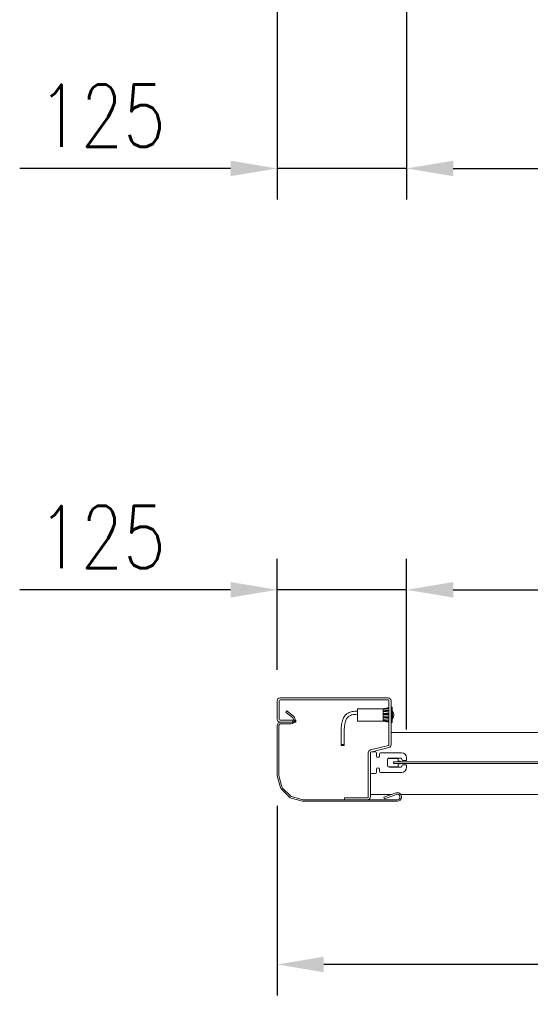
# Model space of a CAD drawing. Header units: millimetres. Extents: x 1545 to 17790, y 764 to 5765.
# Tile 2 of 5: x 2567 to 3060, y 1651 to 2603. Entities that reach past the tile are written whole.
import ezdxf

# ---------------------------------------------------------------- set-up
doc = ezdxf.new("R2010")
doc.units = ezdxf.units.MM
doc.header["$LTSCALE"] = 50
doc.header["$PDSIZE"] = -1
doc.styles.add('NYIP', font='romans.shx', dxfattribs={"width": 0.8})
doc.dimstyles.new('STANDARD35', dxfattribs={"dimscale": 35, "dimtxt": 2, "dimasz": 1.5, "dimexe": 1, "dimexo": 1, "dimgap": 0.7, "dimtad": 1, "dimdec": 0, "dimdsep": 46, "dimtxsty": 'NYIP', "dimcen": 0, "dimclrd": 1, "dimclre": 1, "dimclrt": 2, "dimadec": 0, "dimazin": 0, "dimtfac": 1, "dimtdec": 0, "dimtix": 1, "dimtmove": 0, "dimatfit": 3, "dimfxl": 0, "dimtvp": 1, "dimtolj": 1, "dimtzin": 0, "dimarcsym": 0})

# ---------------------------------------------------------------- blocks, each defined once
blk = doc.blocks.new('*D26')
at = {"color": 1, "lineweight": -2, "transparency": 16777216}
for p, q in [((2940.27, 2622.91), (2940.27, 2429.15)), ((4890.27, 2622.91), (4890.27, 2429.15)), ((2985.27, 2459.15), (4845.27, 2459.15))]:
    blk.add_line(p, q, dxfattribs=at)
at = {"color": 1, "transparency": 16777216}
for points in [[(2985.27, 2466.65), (2985.27, 2451.65), (2940.27, 2459.15)], [(4845.27, 2466.65), (4845.27, 2451.65), (4890.27, 2459.15)]]:
    blk.add_solid(points, dxfattribs=at)
at = {"layer": 'Defpoints', "color": 0, "transparency": 16777216}
for p in [(2940.27, 2652.91), (4890.27, 2652.91), (4890.27, 2459.15)]:
    blk.add_point(p, dxfattribs=at)
at = {"color": 2, "lineweight": 0, "transparency": 16777216, "insert": (3915.27, 2520.15), "char_height": 60, "attachment_point": 5, "style": 'NYIP'}
blk.add_mtext('\\A1;Clear opening width', dxfattribs=at)
blk = doc.blocks.new('*D27')
at = {"color": 1, "lineweight": -2, "transparency": 16777216}
for p, q in [((2815.27, 2622.91), (2815.27, 2429.15)), ((2940.27, 2622.91), (2940.27, 2429.15)), ((2770.27, 2459.15), (2566.7, 2459.15)), ((2940.27, 2459.15), (2815.27, 2459.15)), ((2985.27, 2459.15), (3030.27, 2459.15))]:
    blk.add_line(p, q, dxfattribs=at)
at = {"color": 1, "transparency": 16777216}
for points in [[(2770.27, 2466.65), (2770.27, 2451.65), (2815.27, 2459.15)], [(2985.27, 2466.65), (2985.27, 2451.65), (2940.27, 2459.15)]]:
    blk.add_solid(points, dxfattribs=at)
at = {"layer": 'Defpoints', "color": 0, "transparency": 16777216}
for p in [(2815.27, 2652.91), (2940.27, 2652.91), (2815.27, 2459.15)]:
    blk.add_point(p, dxfattribs=at)
at = {"color": 2, "lineweight": 0, "transparency": 16777216, "insert": (2645.98, 2510.15), "char_height": 60, "attachment_point": 5, "style": 'NYIP'}
blk.add_mtext('\\A1;125', dxfattribs=at)
blk = doc.blocks.new('*D33')
at = {"color": 1, "lineweight": -2, "transparency": 16777216}
for p, q in [((2940.27, 1916.98), (2940.27, 2081.98)), ((4890.27, 1916.98), (4890.27, 2081.98)), ((2985.27, 2051.98), (4845.27, 2051.98))]:
    blk.add_line(p, q, dxfattribs=at)
at = {"color": 1, "transparency": 16777216}
for points in [[(2985.27, 2059.48), (2985.27, 2044.48), (2940.27, 2051.98)], [(4845.27, 2059.48), (4845.27, 2044.48), (4890.27, 2051.98)]]:
    blk.add_solid(points, dxfattribs=at)
at = {"layer": 'Defpoints', "color": 0, "transparency": 16777216}
for p in [(4890.27, 2051.98), (2940.27, 1886.98), (4890.27, 1886.98)]:
    blk.add_point(p, dxfattribs=at)
at = {"color": 2, "lineweight": 0, "transparency": 16777216, "insert": (3915.27, 2112.98), "char_height": 60, "attachment_point": 5, "style": 'NYIP'}
blk.add_mtext('\\A1;Clear opening width', dxfattribs=at)
blk = doc.blocks.new('*D35')
at = {"color": 1, "lineweight": -2, "transparency": 16777216}
for p, q in [((2815.27, 1974.81), (2815.27, 2081.98)), ((2940.27, 1916.98), (2940.27, 2081.98)), ((2770.27, 2051.98), (2566.7, 2051.98)), ((2940.27, 2051.98), (2815.27, 2051.98)), ((2985.27, 2051.98), (3030.27, 2051.98))]:
    blk.add_line(p, q, dxfattribs=at)
at = {"color": 1, "transparency": 16777216}
for points in [[(2770.27, 2059.48), (2770.27, 2044.48), (2815.27, 2051.98)], [(2985.27, 2059.48), (2985.27, 2044.48), (2940.27, 2051.98)]]:
    blk.add_solid(points, dxfattribs=at)
at = {"layer": 'Defpoints', "color": 0, "transparency": 16777216}
for p in [(2815.27, 2051.98), (2815.27, 1944.81), (2940.27, 1886.98)]:
    blk.add_point(p, dxfattribs=at)
at = {"color": 2, "lineweight": 0, "transparency": 16777216, "insert": (2645.98, 2102.98), "char_height": 60, "attachment_point": 5, "style": 'NYIP'}
blk.add_mtext('\\A1;125', dxfattribs=at)
blk = doc.blocks.new('*D36')
at = {"color": 1, "lineweight": -2, "transparency": 16777216}
for p, q in [((2815.27, 1843.12), (2815.27, 1659.93)), ((5015.27, 1843.12), (5015.27, 1659.93)), ((4970.27, 1689.93), (2860.27, 1689.93))]:
    blk.add_line(p, q, dxfattribs=at)
at = {"color": 1, "transparency": 16777216}
for points in [[(2860.27, 1697.43), (2860.27, 1682.43), (2815.27, 1689.93)], [(4970.27, 1697.43), (4970.27, 1682.43), (5015.27, 1689.93)]]:
    blk.add_solid(points, dxfattribs=at)
at = {"layer": 'Defpoints', "color": 0, "transparency": 16777216}
for p in [(2815.27, 1873.12), (5015.27, 1873.12), (2815.27, 1689.93)]:
    blk.add_point(p, dxfattribs=at)
at = {"color": 2, "lineweight": 0, "transparency": 16777216, "insert": (3915.27, 1740.93), "char_height": 60, "attachment_point": 5, "style": 'NYIP'}
blk.add_mtext('\\A1;Max width', dxfattribs=at)

msp = doc.modelspace()

# ---------------------------------------------------------------- linework, layer by layer
at = {"color": 7, "lineweight": 5}
for p, q in [((2815.27, 1944.81), (2815.27, 1926.91)), ((2817.27, 1944.81), (2817.27, 1926.91)), ((2922.47, 1947.61), (2818.07, 1947.61)), ((2922.47, 1945.61), (2818.07, 1945.61)), ((2923.27, 1902.29), (2923.27, 1944.81)), ((2925.27, 1902.29), (2925.27, 1944.81)), ((2824.74, 1934.9), (2823.78, 1933.75)), ((2823.78, 1933.75), (2830.28, 1928.29)), ((2824.74, 1934.9), (2831.25, 1929.44)), ((2917.77, 1937.11), (2892.77, 1937.11)), ((2892.77, 1925.57), (2892.77, 1937.11)), ((2923.27, 1938.21), (2917.77, 1937.11)), ((2923.27, 1937.95), (2917.77, 1936.84)), ((2917.77, 1936.41), (2923.27, 1937.29)), ((2917.77, 1936.84), (2917.77, 1937.11)), ((2917.77, 1936.41), (2917.77, 1936.84)), ((2917.77, 1935.19), (2917.77, 1936.41)), ((2923.27, 1936.08), (2917.77, 1935.19)), ((2917.77, 1934.39), (2923.27, 1935.27)), ((2917.77, 1934.3), (2917.77, 1935.19)), ((2917.77, 1932.45), (2917.77, 1934.3)), ((2917.77, 1928.3), (2917.77, 1932.45)), ((2923.27, 1931.46), (2917.77, 1931.46)), ((2926.27, 1938.61), (2925.27, 1938.61)), ((2926.27, 1938.61), (2926.27, 1923.61)), ((2926.57, 1935.11), (2926.27, 1935.11)), ((2926.57, 1935.11), (2926.57, 1927.11)), ((2818.07, 1926.11), (2833.27, 1926.11)), ((2818.07, 1924.11), (2833.27, 1924.11)), ((2828.76, 1924.11), (2819.14, 1924.11)), ((2828.76, 1922.61), (2819.14, 1922.61)), ((2833.27, 1924.11), (2833.27, 1926.11)), ((2892.77, 1925.11), (2892.77, 1925.57)), ((2892.77, 1925.11), (2917.77, 1925.11)), ((2923.27, 1931.33), (2917.77, 1931.33)), ((2923.27, 1929.35), (2917.77, 1929.35)), ((2923.27, 1928.24), (2917.77, 1928.92)), ((2917.77, 1926.71), (2917.77, 1928.3)), ((2917.77, 1928.3), (2923.27, 1927.62)), ((2917.77, 1926.03), (2917.77, 1926.71)), ((2923.27, 1926.04), (2917.77, 1926.71)), ((2917.77, 1925.26), (2917.77, 1926.03)), ((2917.77, 1925.11), (2917.77, 1925.26)), ((2917.77, 1925.11), (2923.27, 1924.01)), ((2917.77, 1925.11), (2917.77, 1925.11)), ((2917.77, 1925.11), (2923.27, 1924.01)), ((2923.27, 1925.93), (2921.65, 1926.24)), ((2922.34, 1926.11), (2922.7, 1926.11)), ((2925.27, 1923.61), (2926.27, 1923.61)), ((2926.27, 1927.11), (2926.57, 1927.11)), ((2815.27, 1920.24), (2815.27, 1873.12)), ((2816.77, 1920.24), (2816.77, 1873.12)), ((4905.27, 1914.24), (2925.27, 1914.24)), ((2903.27, 1851.91), (2903.27, 1894.48)), ((2905.27, 1851.91), (2905.27, 1894.48)), ((2905.27, 1875.48), (2905.27, 1894.48)), ((2905.39, 1897.2), (2922.66, 1901.52)), ((2905.88, 1895.26), (2923.15, 1899.58)), ((2906.27, 1895.48), (2910.27, 1895.48)), ((2911.27, 1894.48), (2911.27, 1891.33)), ((2913.97, 1891.33), (2913.97, 1893.48)), ((2914.97, 1894.48), (2935.27, 1894.48)), ((2921.67, 1887.33), (2921.67, 1882.63)), ((2921.67, 1887.33), (2921.67, 1882.63)), ((2922.54, 1888.98), (2931.92, 1888.98)), ((2935.17, 1889.33), (2923.67, 1889.33)), ((2927.72, 1884.24), (2927.72, 1885.74)), ((2936.72, 1885.74), (2927.72, 1885.74)), ((2957.72, 1885.74), (2927.72, 1885.74)), ((2927.72, 1884.24), (2936.72, 1884.24)), ((2957.72, 1884.24), (2927.72, 1884.24)), ((2932.22, 1888.68), (2932.22, 1886.27)), ((2932.22, 1886.27), (2934.16, 1886.27)), ((2934.16, 1886.27), (2934.16, 1885.74)), ((2934.16, 1883.71), (2934.16, 1884.24)), ((2936.17, 1886.98), (2935.17, 1889.33)), ((2940.27, 1886.98), (2936.17, 1886.98)), ((4863.33, 1885.74), (2936.33, 1885.74)), ((4863.33, 1884.24), (2936.33, 1884.24)), ((2940.27, 1889.48), (2940.27, 1886.98)), ((2910.27, 1874.48), (2906.27, 1874.48)), ((2911.27, 1878.63), (2911.27, 1875.48)), ((2913.97, 1876.48), (2913.97, 1878.63)), ((2935.27, 1875.48), (2914.97, 1875.48)), ((2931.92, 1880.98), (2922.54, 1880.98)), ((2923.67, 1880.63), (2935.17, 1880.63)), ((2932.22, 1883.71), (2932.22, 1881.28)), ((2934.16, 1883.71), (2932.22, 1883.71)), ((2935.17, 1880.63), (2936.17, 1882.98)), ((2936.17, 1882.98), (2940.27, 1882.98)), ((2940.27, 1882.98), (2940.27, 1880.48)), ((2815.4, 1872.12), (2818.35, 1861.11)), ((2816.85, 1872.5), (2819.8, 1861.5)), ((2819.35, 1859.37), (2827.04, 1851.69)), ((2820.41, 1860.44), (2828.1, 1852.75)), ((2930.1, 1855.76), (2918.32, 1851.55)), ((2828.77, 1850.69), (2839.78, 1847.74)), ((2829.16, 1852.14), (2840.17, 1849.19)), ((2840.78, 1849.11), (2931.4, 1849.11)), ((2840.78, 1847.61), (2931.4, 1847.61)), ((2880.27, 1851.11), (2880.27, 1849.11)), ((2880.27, 1851.11), (2902.47, 1851.11)), ((2880.27, 1849.11), (2902.47, 1849.11)), ((2925.84, 1854.24), (2905.27, 1854.24)), ((2918.32, 1851.55), (2918.83, 1850.14)), ((2930.6, 1854.35), (2918.83, 1850.14)), ((2933.77, 1851.48), (2933.77, 1852.11)), ((4895.9, 1854.24), (2934.64, 1854.24)), ((2935.27, 1851.48), (2935.27, 1852.11))]:
    msp.add_line(p, q, dxfattribs=at)
at = {"color": 7, "lineweight": 5, "flags": 128}
msp.add_lwpolyline([(2877.11, 1902.04), (2877.22, 1902.26), (2877.55, 1902.45), (2878.04, 1902.59), (2878.61, 1902.64), (2879.18, 1902.61), (2879.67, 1902.49), (2879.99, 1902.31), (2880.11, 1902.09), (2879.99, 1901.87), (2879.67, 1901.68), (2879.18, 1901.55), (2878.61, 1901.49), (2878.04, 1901.53), (2877.55, 1901.64), (2877.22, 1901.82), (2877.11, 1902.04)], dxfattribs=at)
at = {"color": 7, "lineweight": 5}
for centre, radius, start, end in [((2818.07, 1944.81), 2.8, 90, 180), ((2818.07, 1944.81), 0.8, 90, 180), ((2922.47, 1944.81), 2.8, 360, 90), ((2922.47, 1944.81), 0.8, 360, 90), ((2921.99, 1931.11), 6.08, 318.88791, 41.11209), ((2818.07, 1926.91), 2.8, 180, 270), ((2819.14, 1920.24), 3.87, 90, 180), ((2819.14, 1920.24), 2.37, 90, 180), ((2818.07, 1926.91), 0.8, 180, 270), ((2828.76, 1926.48), 3.87, 270, 50), ((2828.76, 1926.48), 2.37, 270, 50), ((2906.07, 1894.48), 2.8, 104.03624, 180), ((2906.27, 1894.48), 1, 90, 180), ((2906.07, 1894.48), 0.8, 104.03624, 180), ((2910.27, 1894.48), 1, 360, 90), ((2914.97, 1893.48), 1, 90, 180), ((2922.47, 1902.29), 0.8, 284.03624, 360), ((2922.47, 1902.29), 2.8, 284.03624, 360), ((2935.27, 1889.48), 5, 360, 90), ((2912.62, 1891.33), 1.35, 180, 360), ((2923.67, 1887.33), 2, 90, 180), ((2931.92, 1888.68), 0.3, 0, 90), ((2906.27, 1875.48), 1, 180, 270), ((2910.27, 1875.48), 1, 270, 360), ((2912.62, 1878.63), 1.35, 360, 180), ((2914.97, 1876.48), 1, 180, 270), ((2923.67, 1882.63), 2, 180, 270), ((2931.92, 1881.28), 0.3, 270, 0), ((2935.27, 1880.48), 5, 270, 360), ((2819.14, 1873.12), 3.87, 180, 195), ((2819.14, 1873.12), 2.37, 180, 195), ((2822.09, 1862.11), 3.87, 195, 225), ((2822.09, 1862.11), 2.37, 195, 225), ((2931.4, 1852.11), 3.87, 360, 109.67565), ((2829.77, 1854.43), 3.87, 225, 255), ((2829.77, 1854.43), 2.37, 225, 255), ((2840.78, 1851.48), 3.87, 255, 270), ((2840.78, 1851.48), 2.37, 255, 270), ((2902.47, 1851.91), 0.8, 270, 360), ((2902.47, 1851.91), 2.8, 270, 360), ((2931.4, 1852.11), 2.37, 360, 109.67565), ((2931.4, 1851.48), 2.37, 270, 360), ((2931.4, 1851.48), 3.87, 270, 360)]:
    msp.add_arc(centre, radius, start, end, dxfattribs=at)
for points, knots in [([(2892.77, 1934.74), (2891.94, 1934.69), (2890.29, 1934.59), (2887.88, 1934.4), (2885.69, 1933.87), (2883.62, 1932.65), (2881.43, 1931.43), (2879.93, 1929.45), (2879.03, 1927.51), (2878.31, 1925.43), (2877.75, 1923.06), (2877.16, 1919.6), (2876.93, 1915.21), (2876.97, 1911.04), (2876.94, 1907.85), (2876.96, 1905.32), (2877, 1903.34), (2877.1, 1902.15), (2877.11, 1902.04)], [0, 0, 0, 0, 0.055623, 0.111734, 0.162633, 0.205824, 0.275808, 0.331815, 0.376551, 0.427138, 0.489428, 0.551665, 0.681267, 0.807767, 0.855831, 0.912924, 0.99221, 1, 1, 1, 1]), ([(2880.1, 1902.08), (2880.11, 1901.99), (2879.97, 1903.61), (2879.93, 1906.05), (2879.94, 1908.79), (2879.98, 1911.63), (2879.97, 1914.92), (2880.09, 1918.43), (2880.49, 1921.72), (2881.17, 1924.49), (2881.93, 1926.73), (2882.65, 1928.24), (2883.65, 1929.16), (2884.8, 1929.86), (2886.14, 1930.73), (2887.93, 1931.43), (2890.21, 1931.56), (2891.85, 1931.67), (2892.77, 1931.74)], [0, 0, 0, 0, 0.038268, 0.13069, 0.195059, 0.257259, 0.357892, 0.458782, 0.538938, 0.623763, 0.686439, 0.729716, 0.756646, 0.790673, 0.832495, 0.878065, 0.93198, 1, 1, 1, 1]), ([(2917.77, 1934.3), (2918.09, 1934.32), (2919.92, 1934.47), (2921.75, 1934.61), (2923.27, 1934.72)], [0, 0, 0, 0, 0.173601, 1, 1, 1, 1]), ([(2923.27, 1932.88), (2921.75, 1932.76), (2919.92, 1932.62), (2918.09, 1932.48), (2917.77, 1932.45)], [0, 0, 0, 0, 0.826403, 1, 1, 1, 1]), ([(2917.77, 1932.06), (2918.12, 1932.09), (2919.95, 1932.23), (2921.79, 1932.37), (2923.27, 1932.49)], [0, 0, 0, 0, 0.191905, 1, 1, 1, 1]), ([(2917.77, 1926.03), (2918.08, 1925.97), (2919.92, 1925.62), (2921.75, 1925.28), (2923.27, 1925)], [0, 0, 0, 0, 0.1710001, 1, 1, 1, 1]), ([(2923.27, 1924.23), (2921.75, 1924.52), (2919.92, 1924.86), (2918.08, 1925.2), (2917.77, 1925.26)], [0, 0, 0, 0, 0.829, 1, 1, 1, 1])]:
    msp.add_open_spline(points, degree=3, knots=knots, dxfattribs=at)

# ---------------------------------------------------------------- dimensions: what is measured, and where the dimension line sits
at = {"color": 1, "lineweight": 0}
for base, p1, p2, text, picture, middle in [((4890.27, 2459.15), (2940.27, 2652.91), (4890.27, 2652.91), 'Clear opening width', '*D26', (3915.27, 2520.15)), ((4890.27, 2051.98), (2940.27, 1886.98), (4890.27, 1886.98), 'Clear opening width', '*D33', (3915.27, 2112.98)), ((2815.27, 1689.93), (5015.27, 1873.12), (2815.27, 1873.12), 'Max width', '*D36', (3915.27, 1740.93))]:
    dim = msp.add_linear_dim(base=base, p1=p1, p2=p2, text=text, dimstyle='STANDARD35', override={"dimscale": 30}, dxfattribs=at)
    dim.commit()
    dim.dimension.update_dxf_attribs({"geometry": picture, "text_midpoint": middle})
for base, p1, p2, picture, middle in [((2815.27, 2459.15), (2940.27, 2652.91), (2815.27, 2652.91), '*D27', (2645.98, 2459.15)), ((2815.27, 2051.98), (2940.27, 1886.98), (2815.27, 1944.81), '*D35', (2645.98, 2051.98))]:
    dim = msp.add_linear_dim(base=base, p1=p1, p2=p2, dimstyle='STANDARD35', override={"dimscale": 30}, dxfattribs=at)
    dim.commit()
    dim.dimension.update_dxf_attribs({"geometry": picture, "text_midpoint": middle, "dimtype": 160})

doc.saveas('drawing.dxf')
